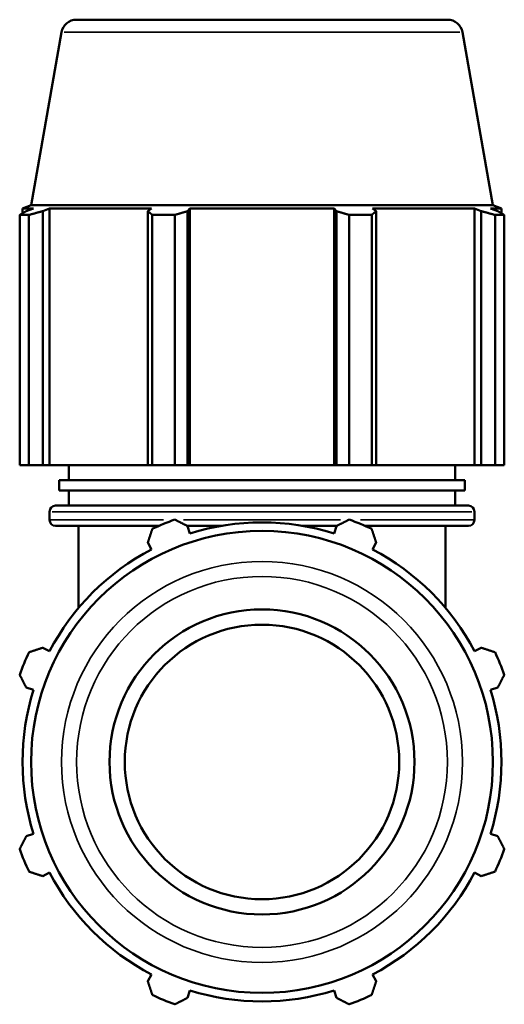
# Model space of a CAD drawing. Header units: millimetres. Extents: x 0 to 1518, y -203 to 1413.
# Tile 7 of 11: x 1029 to 1172, y 255 to 546. Entities that reach past the tile are written whole.
import ezdxf

# ---------------------------------------------------------------- set-up
doc = ezdxf.new("R2010")
doc.units = ezdxf.units.MM
doc.layers.add('Visible (ISO)', color=7, linetype='Continuous', lineweight=50)
doc.layers.add('Visible Narrow (ISO)', color=7, linetype='Continuous', lineweight=35)

msp = doc.modelspace()

# ---------------------------------------------------------------- linework, layer by layer
at = {"layer": 'Visible (ISO)'}
for p, q in [((1045.918, 545.773), (1155.366, 545.773)), ((1041.486, 542.054), (1032.488, 491.023)), ((1159.797, 542.054), (1168.795, 491.023)), ((1032.488, 491.023), (1029.962, 490.104)), ((1168.795, 491.023), (1032.488, 491.023)), ((1168.795, 491.023), (1171.322, 490.104)), ((1031.879, 488.167), (1029.131, 488.167)), ((1029.131, 414.373), (1029.131, 488.167)), ((1033.233, 490.104), (1029.962, 490.104)), ((1029.962, 488.649), (1029.962, 490.104)), ((1033.233, 490.104), (1031.058, 489.274)), ((1031.879, 488.167), (1031.879, 414.373)), ((1035.925, 489.274), (1037.948, 490.104)), ((1035.925, 414.373), (1035.925, 489.274)), ((1037.948, 414.373), (1037.948, 490.104)), ((1068.005, 490.104), (1037.948, 490.104)), ((1068.005, 490.104), (1066.952, 489.274)), ((1066.952, 489.274), (1066.952, 414.373)), ((1074.907, 488.167), (1068.273, 488.167)), ((1068.273, 414.373), (1068.273, 488.167)), ((1074.907, 488.167), (1074.907, 414.373)), ((1078.702, 489.274), (1079.388, 490.104)), ((1078.702, 414.373), (1078.702, 489.274)), ((1079.388, 414.373), (1079.388, 490.104)), ((1121.895, 490.104), (1079.388, 490.104)), ((1121.895, 414.373), (1121.895, 490.104)), ((1121.895, 490.104), (1122.581, 489.274)), ((1122.581, 489.274), (1122.581, 414.373)), ((1133.01, 488.167), (1126.376, 488.167)), ((1126.376, 414.373), (1126.376, 488.167)), ((1133.01, 488.167), (1133.01, 414.373)), ((1134.331, 489.274), (1133.278, 490.104)), ((1163.335, 490.104), (1133.278, 490.104)), ((1134.331, 414.373), (1134.331, 489.274)), ((1163.335, 414.373), (1163.335, 490.104)), ((1163.335, 490.104), (1165.358, 489.274)), ((1165.358, 489.274), (1165.358, 414.373)), ((1170.225, 489.274), (1168.05, 490.104)), ((1171.322, 490.104), (1168.05, 490.104)), ((1172.152, 488.167), (1169.404, 488.167)), ((1169.404, 414.373), (1169.404, 488.167)), ((1171.322, 488.649), (1171.322, 490.104)), ((1172.152, 488.167), (1172.152, 414.373)), ((1031.879, 414.373), (1029.131, 414.373)), ((1031.879, 414.373), (1035.925, 414.373)), ((1037.948, 414.373), (1035.925, 414.373)), ((1037.948, 414.373), (1066.952, 414.373)), ((1043.642, 409.888), (1043.642, 414.373)), ((1066.952, 414.373), (1068.273, 414.373)), ((1074.907, 414.373), (1068.273, 414.373)), ((1074.907, 414.373), (1078.702, 414.373)), ((1079.388, 414.373), (1078.702, 414.373)), ((1079.388, 414.373), (1121.895, 414.373)), ((1122.581, 414.373), (1121.895, 414.373)), ((1122.581, 414.373), (1126.376, 414.373)), ((1133.01, 414.373), (1126.376, 414.373)), ((1133.01, 414.373), (1134.331, 414.373)), ((1134.331, 414.373), (1163.335, 414.373)), ((1157.642, 409.888), (1157.642, 414.373)), ((1165.358, 414.373), (1163.335, 414.373)), ((1165.358, 414.373), (1169.404, 414.373)), ((1172.152, 414.373), (1169.404, 414.373)), ((1160.492, 409.888), (1040.792, 409.888)), ((1040.792, 406.898), (1040.792, 409.888)), ((1160.492, 406.898), (1160.492, 409.888)), ((1160.492, 406.898), (1040.792, 406.898)), ((1043.642, 402.413), (1043.642, 406.898)), ((1157.642, 402.413), (1157.642, 406.898)), ((1039.742, 402.413), (1161.542, 402.413)), ((1037.942, 398.233), (1037.942, 400.613)), ((1163.342, 398.233), (1163.342, 400.613)), ((1070.253, 396.433), (1039.742, 396.433)), ((1046.492, 372.198), (1046.492, 396.433)), ((1088.677, 396.433), (1078.551, 396.433)), ((1079.388, 394.182), (1078.702, 396.356)), ((1122.732, 396.433), (1112.606, 396.433)), ((1122.581, 396.356), (1121.895, 394.182)), ((1161.542, 396.433), (1131.03, 396.433)), ((1154.792, 372.198), (1154.792, 396.433)), ((1066.952, 391.489), (1068.005, 389.467)), ((1133.278, 389.467), (1134.331, 391.489)), ((1037.948, 359.409), (1035.925, 360.462)), ((1165.358, 360.462), (1163.335, 359.409)), ((1031.058, 348.713), (1033.233, 348.027)), ((1168.05, 348.027), (1170.225, 348.713)), ((1033.233, 305.519), (1031.058, 304.834)), ((1170.225, 304.834), (1168.05, 305.519)), ((1035.925, 293.084), (1037.948, 294.137)), ((1163.335, 294.137), (1165.358, 293.084)), ((1068.005, 264.079), (1066.952, 262.057)), ((1134.331, 262.057), (1133.278, 264.079)), ((1078.702, 257.19), (1079.388, 259.364)), ((1121.895, 259.364), (1122.581, 257.19))]:
    msp.add_line(p, q, dxfattribs=at)
for radius in [68.154, 45, 40.5]:
    msp.add_circle((1100.642, 326.773), radius, dxfattribs=at)
for centre, radius, start, end in [((1045.918, 541.273), 4.5, 90, 170), ((1155.366, 541.273), 4.5, 10, 90), ((1039.742, 400.613), 1.8, 90, 180), ((1161.542, 400.613), 1.8, 0, 90), ((1039.742, 398.233), 1.8, 180, 270), ((1100.642, 326.773), 76, 109.79198, 115.20802), ((1100.642, 326.773), 76, 64.79198, 70.20802), ((1161.542, 398.233), 1.8, 270, 0), ((1100.642, 326.773), 70.68, 72.5, 107.5), ((1100.642, 326.773), 70.68, 117.5, 152.5), ((1100.642, 326.773), 70.68, 27.5, 62.5), ((1100.642, 326.773), 76, 154.79198, 160.20802), ((1100.642, 326.773), 76, 19.79198, 25.20802), ((1100.642, 326.773), 70.68, 162.5, 197.5), ((1100.642, 326.773), 70.68, 342.5, 17.5), ((1100.642, 326.773), 76, 199.79198, 205.20802), ((1100.642, 326.773), 76, 334.79198, 340.20802), ((1100.642, 326.773), 70.68, 207.5, 242.5), ((1100.642, 326.773), 70.68, 297.5, 332.5), ((1100.642, 326.773), 70.68, 252.5, 287.5), ((1100.642, 326.773), 76, 244.79198, 250.20802), ((1100.642, 326.773), 76, 289.79198, 295.20802)]:
    msp.add_arc(centre, radius, start, end, dxfattribs=at)
for points, weights in [([(1029.131, 488.167), (1030.114, 488.743), (1031.058, 489.274)], [1, 1.00113226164, 1.00144762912]), ([(1035.925, 489.274), (1033.944, 488.743), (1031.879, 488.167)], [1.00144762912, 1.00113226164, 1]), ([(1068.273, 488.167), (1067.599, 488.743), (1066.952, 489.274)], [1, 1.00113226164, 1.00144762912]), ([(1078.702, 489.274), (1076.844, 488.743), (1074.907, 488.167)], [1.00144762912, 1.00113226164, 1]), ([(1126.376, 488.167), (1124.44, 488.743), (1122.581, 489.274)], [1, 1.00113226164, 1.00144762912]), ([(1134.331, 489.274), (1133.684, 488.743), (1133.01, 488.167)], [1.00144762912, 1.00113226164, 1]), ([(1169.404, 488.167), (1167.34, 488.743), (1165.358, 489.274)], [1, 1.00113226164, 1.00144762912]), ([(1170.225, 489.274), (1171.169, 488.743), (1172.152, 488.167)], [1.00144762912, 1.00113226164, 1]), ([(1074.907, 398.284), (1076.844, 397.3), (1078.702, 396.356)], [1, 1.00113226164, 1.00144762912]), ([(1122.581, 396.356), (1124.44, 397.3), (1126.376, 398.284)], [1.00144762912, 1.00113226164, 1]), ([(1066.952, 391.489), (1067.599, 393.471), (1068.273, 395.535)], [1.00144762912, 1.00113226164, 1]), ([(1133.01, 395.535), (1133.684, 393.471), (1134.331, 391.489)], [1, 1.00113226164, 1.00144762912]), ([(1031.879, 359.142), (1033.944, 359.816), (1035.925, 360.462)], [1, 1.00113226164, 1.00144762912]), ([(1165.358, 360.462), (1167.34, 359.816), (1169.404, 359.142)], [1.00144762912, 1.00113226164, 1]), ([(1031.058, 348.713), (1030.114, 350.571), (1029.131, 352.507)], [1.00144762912, 1.00113226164, 1]), ([(1172.152, 352.507), (1171.169, 350.571), (1170.225, 348.713)], [1, 1.00113226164, 1.00144762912]), ([(1029.131, 301.039), (1030.114, 302.975), (1031.058, 304.834)], [1, 1.00113226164, 1.00144762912]), ([(1170.225, 304.834), (1171.169, 302.975), (1172.152, 301.039)], [1.00144762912, 1.00113226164, 1]), ([(1035.925, 293.084), (1033.944, 293.731), (1031.879, 294.404)], [1.00144762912, 1.00113226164, 1]), ([(1169.404, 294.404), (1167.34, 293.731), (1165.358, 293.084)], [1, 1.00113226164, 1.00144762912]), ([(1068.273, 258.011), (1067.599, 260.075), (1066.952, 262.057)], [1, 1.00113226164, 1.00144762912]), ([(1134.331, 262.057), (1133.684, 260.075), (1133.01, 258.011)], [1.00144762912, 1.00113226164, 1]), ([(1078.702, 257.19), (1076.844, 256.246), (1074.907, 255.262)], [1.00144762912, 1.00113226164, 1]), ([(1126.376, 255.262), (1124.44, 256.246), (1122.581, 257.19)], [1, 1.00113226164, 1.00144762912])]:
    msp.add_rational_spline(points, weights, degree=2, dxfattribs=at)
at = {"layer": 'Visible Narrow (ISO)'}
for p, q in [((1159.069, 542.054), (1042.214, 542.054)), ((1038.044, 398.233), (1071.541, 398.233)), ((1162.57, 400.613), (1038.714, 400.613)), ((1077.439, 398.233), (1123.844, 398.233)), ((1129.742, 398.233), (1163.239, 398.233))]:
    msp.add_line(p, q, dxfattribs=at)
for radius in [59.156, 54.724]:
    msp.add_circle((1100.642, 326.773), radius, dxfattribs=at)

doc.saveas('drawing.dxf')
